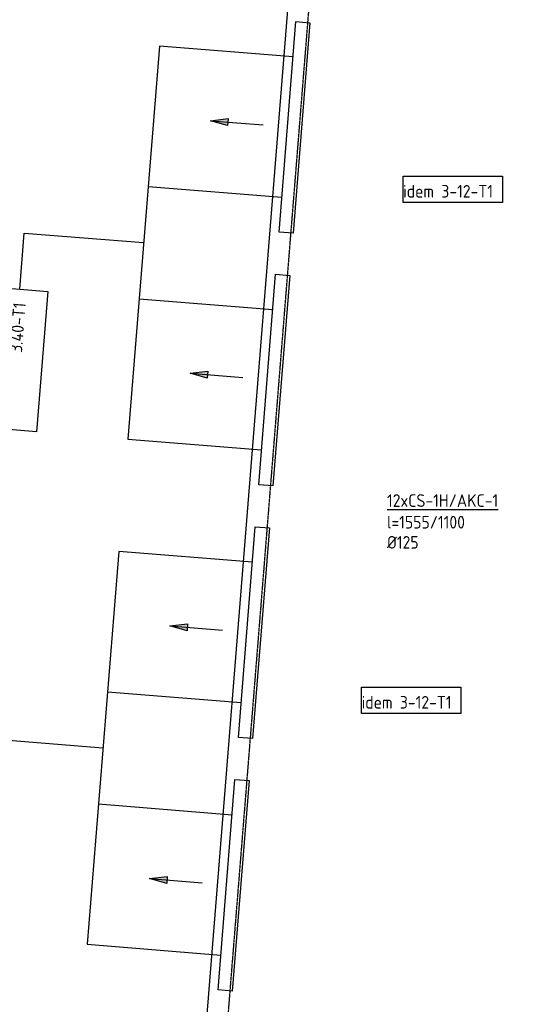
# Model space of a CAD drawing. Header units: millimetres. Extents: x -2745 to 52607, y -299 to 65129.
# Tile 32 of 40: x 12611 to 16152, y 42748 to 49741. Entities that reach past the tile are written whole.
import ezdxf

# ---------------------------------------------------------------- set-up
doc = ezdxf.new("R2010")
doc.units = ezdxf.units.MM
doc.linetypes.add('2322107', pattern=[2000, 1000, 1000])
doc.linetypes.add('2322108', pattern=[7, 5, -2])
for name, color, linetype in [('WL561---_AANVOER', 1, '2322107'), ('WL561---_RETOUR', 5, '2322108'), ('WL570---_APP', 2, 'Continuous'), ('WL570---_TOEVOER', 3, 'Continuous'), ('WL570---_TOEVOER_RST', 3, 'Continuous'), ('WM570---', 1, 'Continuous'), ('WM570---_TOEVOER', 1, 'Continuous')]:
    doc.layers.add(name, color=color, linetype=linetype)
doc.styles.add('STABICAD-018', font='ISOCP.SHX', dxfattribs={"height": 90})

# ---------------------------------------------------------------- blocks, each defined once
blk = doc.blocks.new('DM_SYM002')
at = {"color": 0, "linetype": 'Continuous'}
for p, q in [((0, 0), (-7.5, 0)), ((-2.5, -0.5), (-2.5, 0.5)), ((-2.5, 0.5), (0, 0)), ((0, 0), (-2.5, -0.5))]:
    blk.add_line(p, q, dxfattribs=at)
blk.add_solid([(-2.5, 0.5), (-2.5, -0.5), (0, 0)], dxfattribs=at)

msp = doc.modelspace()

# ---------------------------------------------------------------- linework, layer by layer
at = {"layer": 'WL561---_AANVOER', "linetype": '2322107'}
msp.add_line((12695.48291424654, 27139.13640583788), (14688.43797936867, 51977.81644776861), dxfattribs=at)
at = {"layer": 'WL561---_RETOUR', "linetype": '2322108'}
msp.add_line((12856.99869105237, 27276.65320932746), (14849.47801996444, 52109.44013506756), dxfattribs=at)
at = {"layer": 'WL570---_APP', "color": 2}
msp.add_lwpolyline([(12411.84691332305, 47843.18809336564), (12810.57257257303, 47811.28435289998), (12730.81322140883, 46814.47020477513), (12332.08756215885, 46846.37394524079)], close=True, dxfattribs=at)
at = {"layer": 'WL570---_TOEVOER_RST'}
for points in [[(14573.15707901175, 49727.22175323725), (14672.67970871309, 49719.25852319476), (14553.1200745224, 48224.03094847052), (14453.4386597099, 48232.00688358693)], [(14428.7990152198, 47933.019772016), (14528.32164492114, 47925.05654197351), (14408.76201073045, 46429.82896724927), (14309.08059591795, 46437.80490236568)], [(14284.44095142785, 46138.81779079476), (14383.96358112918, 46130.85456075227), (14264.4039469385, 44635.62698602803), (14164.722532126, 44643.60292114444)], [(14140.08288763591, 44344.61580957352), (14239.60551733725, 44336.65257953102), (14120.04588314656, 42841.42500480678), (14020.36446833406, 42849.40093992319)]]:
    msp.add_lwpolyline(points, close=True, dxfattribs=at)
for points in [[(14553.10732187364, 49476.81170622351), (13603.26942656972, 49553.23384872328), (13378.71243844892, 46762.2529890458), (14329.03315911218, 46685.79199933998)], [(13523.07050224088, 48556.45497026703), (14473.39122290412, 48479.99398056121)], [(12611.20974294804, 47827.23622313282), (12643.20161562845, 48225.95864699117), (13490.99093250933, 48157.74341888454)], [(13458.91136277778, 47759.03186750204), (14409.23208344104, 47682.57087779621)], [(14264.39119428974, 45888.40774378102), (13314.55329898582, 45964.82988628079), (13089.99631086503, 43173.8490266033), (14040.31703152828, 43097.38803689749)], [(13234.35437465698, 44968.05100782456), (14184.60842121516, 44891.9663495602)], [(12322.4936153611, 44238.83226040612), (12354.57319289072, 44637.54390870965), (13202.27480492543, 44569.33945644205)], [(13170.19523519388, 44170.62790505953), (14120.51595585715, 44094.16691535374)]]:
    msp.add_lwpolyline(points, dxfattribs=at)
at = {"layer": 'WM570---_TOEVOER'}
for points in [[(15333.7073990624, 48630.47843738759), (16039.26067365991, 48630.47843738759), (16039.26067365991, 48442.19491061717), (15333.7073990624, 48442.19491061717)], [(15039.3156105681, 45000.65315138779), (15744.8688851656, 45000.65315138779), (15744.8688851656, 44812.36962461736), (15039.3156105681, 44812.36962461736)]]:
    msp.add_lwpolyline(points, close=True, dxfattribs=at)

# ---------------------------------------------------------------- block references
at = {"layer": 'WL570---_TOEVOER', "linetype": 'Continuous', "xscale": 49.99999999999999, "yscale": 49.99999999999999, "zscale": 49.99999999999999, "rotation": 175.4252666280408}
for p in [(13965.36123328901, 49023.72242946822), (13821.00316949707, 47229.52044824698), (13676.64510570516, 45435.31846702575), (13532.2870419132, 43641.11648580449)]:
    msp.add_blockref('DM_SYM002', p, dxfattribs=at)

# ---------------------------------------------------------------- texts
at = {"layer": 'WM570---', "style": 'STABICAD-018'}
msp.add_text('3.40-T1', height=90, rotation=85.41, dxfattribs=at).set_placement((12627.24110544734, 47373.0702208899, 25.00000000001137))
for s, p in [('%%U12xCS-1H/AKC-1', (15219.59688933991, 46280.68625780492)), ('l=1555/1100', (15219.59688933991, 46127.03965157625)), ('%%C125', (15219.59688933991, 45983.98986756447))]:
    msp.add_text(s, height=90, dxfattribs=at).set_placement(p)
at = {"layer": 'WM570---_TOEVOER', "style": 'STABICAD-018'}
for p in [(15333.7073990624, 48477.53528457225), (15039.3156105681, 44847.70999857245)]:
    msp.add_text('idem 3-12-T1', height=90, dxfattribs=at).set_placement(p)

doc.saveas('drawing.dxf')
